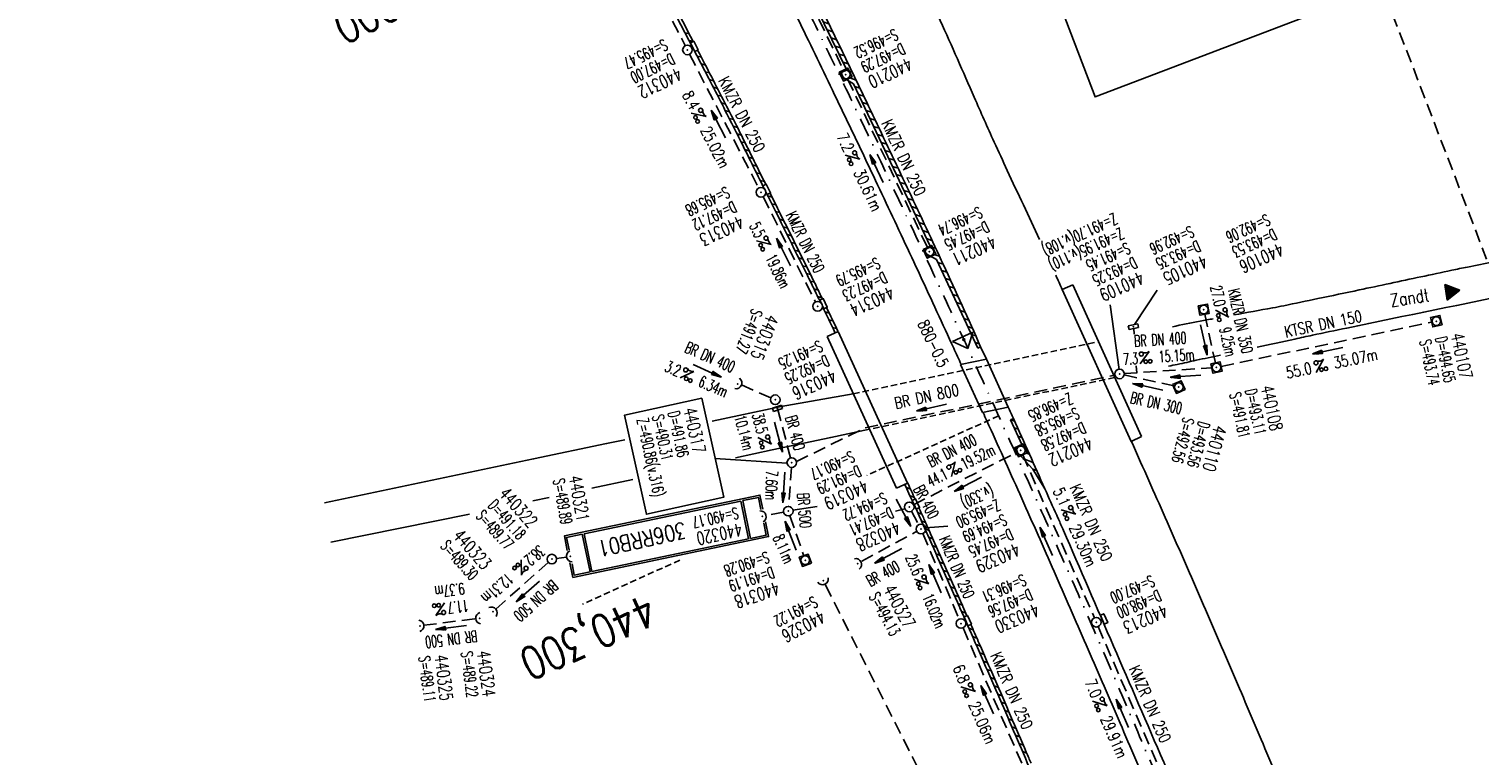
# Model space of a CAD drawing. Extents: x 459406 to 461721, y 413308 to 423218.
# Tile 211 of 256: x 460794 to 461020, y 421127 to 421240. Entities that reach past the tile are written whole.
import ezdxf
from ezdxf.enums import TextEntityAlignment as Align

# ---------------------------------------------------------------- set-up
doc = ezdxf.new("R2010")
doc.units = 0
doc.header["$LTSCALE"] = 2
doc.header["$MEASUREMENT"] = 0
for name, pattern in [('AUSGEZOGEN', [0]), ('GESTRICH-X2', [1.5, 1, -0.5]), ('GESTRICHELT', [0.75, 0.5, -0.25]), ('STRICHPT-X3', [3, 1.5, -0.75, 0, -0.75])]:
    doc.linetypes.add(name, pattern=pattern)
doc.layers.get('0').update_dxf_attribs({"linetype": 'AUSGEZOGEN'})
for name, color, linetype in [('ACHSE', 1, 'STRICHPT-X3'), ('BAUWO', 1, 'CONTINUOUS'), ('BAUWU', 1, 'GESTRICHELT'), ('BW-SCHRIFT', 1, 'AUSGEZOGEN'), ('FBR', 8, 'CONTINUOUS'), ('HEKTOM', 1, 'GESTRICHELT'), ('KANAL', 7, 'GESTRICH-X2'), ('MAUER', 7, 'AUSGEZOGEN'), ('NBS', 7, 'AUSGEZOGEN'), ('Netzknoten_PKT', 7, 'CONTINUOUS'), ('Netzknoten_PKT-NR', 7, 'CONTINUOUS'), ('Netzknoten_SIGNATUR', 7, 'CONTINUOUS'), ('PFEIL', 7, 'CONTINUOUS'), ('RINNE', 200, 'CONTINUOUS'), ('RRB', 4, 'AUSGEZOGEN'), ('SCHACHTNR', 6, 'CONTINUOUS'), ('SCHLITZRINNE', 200, 'AUSGEZOGEN'), ('SCHRIFT', 7, 'AUSGEZOGEN'), ('SCHSYMBOL', 7, 'AUSGEZOGEN'), ('STRASSE', 8, 'AUSGEZOGEN'), ('TEXTO', 4, 'CONTINUOUS'), ('TEXTU', 4, 'CONTINUOUS')]:
    doc.layers.add(name, color=color, linetype=linetype)
doc.styles.add('ROMANS', font='romans.shx', dxfattribs={"width": 0.8})

# ---------------------------------------------------------------- blocks, each defined once
blk = doc.blocks.new('PROM')
blk.add_line((1.57, 1.82), (0.02, 0.02))
for centre, radius in [((0.32, 1.51), 0.317), ((0.94, 0.29), 0.283), ((1.64, 0.29), 0.283)]:
    blk.add_circle(centre, radius)
blk.add_arc((0.99, 2.68), 1.03, 239.1414, 303.3549)
blk = doc.blocks.new('PFEIL2')
at = {"color": 0}
for p, q in [((0.88, 0), (-2.4, -0.01)), ((0.88, -0.27), (0.88, 0.28)), ((0.88, 0.28), (2.43, 0.01)), ((0.91, 0.27), (0.88, 0.26)), ((0.97, 0.26), (0.88, 0.25)), ((1.02, 0.25), (0.88, 0.23)), ((1.07, 0.24), (0.88, 0.21)), ((1.13, 0.23), (0.88, 0.19)), ((1.18, 0.22), (0.88, 0.17)), ((1.24, 0.21), (0.88, 0.15)), ((1.29, 0.21), (0.88, 0.14)), ((1.34, 0.2), (0.88, 0.12)), ((1.4, 0.19), (0.88, 0.1)), ((1.45, 0.18), (0.88, 0.08)), ((1.51, 0.17), (0.88, 0.06)), ((1.56, 0.16), (0.88, 0.04)), ((1.61, 0.15), (0.88, 0.02)), ((1.67, 0.14), (0.88, 0.01)), ((1.72, 0.13), (0.88, -0.01)), ((1.78, 0.12), (0.88, -0.03)), ((1.83, 0.11), (0.88, -0.05)), ((1.88, 0.1), (0.88, -0.07)), ((1.94, 0.09), (0.88, -0.09)), ((2.05, 0.08), (0.88, -0.12)), ((1.99, 0.08), (0.88, -0.11)), ((2.1, 0.07), (0.88, -0.14)), ((2.15, 0.06), (0.88, -0.16)), ((2.21, 0.05), (0.88, -0.18)), ((2.26, 0.04), (0.88, -0.2)), ((2.32, 0.03), (0.88, -0.22)), ((2.37, 0.02), (0.88, -0.23)), ((2.42, 0.01), (0.88, -0.25)), ((2.43, 0.01), (0.88, -0.27))]:
    blk.add_line(p, q, dxfattribs=at)
blk = doc.blocks.new('GST')
at = {"color": 0}
blk.add_circle((0, 0), 0.75, dxfattribs=at)
blk.add_point((0, 0), dxfattribs=at)
blk = doc.blocks.new('10')
blk.add_blockref('GST', (0, 0))
blk = doc.blocks.new('30')
at = {"color": 0}
for p, q in [((-0.75, -0.29), (-0.75, 0.29)), ((-0.75, 0.29), (0.75, 0.29)), ((0.75, 0.29), (0.75, -0.29)), ((0.75, -0.29), (-0.75, -0.29))]:
    blk.add_line(p, q, dxfattribs=at)
blk.add_point((0, 0), dxfattribs=at)
blk = doc.blocks.new('20')
blk.add_lwpolyline([(-0.75, -0.75), (0.75, -0.75), (0.75, 0.75), (-0.75, 0.75)], close=True)
blk.add_circle((0, 0), 0.676)
blk.add_point((0, 0))
blk = doc.blocks.new('42')
at = {"color": 0}
blk.add_arc((-0.02, -0.31), 0.91, 12.5363, 167.4637, dxfattribs=at)
blk.add_point((0, 0), dxfattribs=at)
blk = doc.blocks.new('40')
at = {"color": 0}
blk.add_arc((0.02, 0.31), 0.91, 192.5363, 347.4637, dxfattribs=at)
blk.add_point((0, 0), dxfattribs=at)
blk = doc.blocks.new('A$C5B55172B')
for p in [(460907.29, 421261.12), (460920.97, 421232.92), (460934.05, 421205.25), (460948.29, 421174.26)]:
    blk.add_point(p)
at = {"layer": 'RINNE'}
for p, q in [((460903.13, 421270.16), (460904.03, 421269.86)), ((460903.77, 421268.89), (460904.66, 421268.6)), ((460904.41, 421267.63), (460905.29, 421267.33)), ((460905.05, 421266.36), (460905.93, 421266.07)), ((460905.69, 421265.09), (460906.56, 421264.8)), ((460906.32, 421263.83), (460907.19, 421263.54)), ((460906.96, 421262.56), (460907.82, 421262.28)), ((460908.13, 421261.12), (460908.44, 421261.01)), ((460908.23, 421260.03), (460909.07, 421259.75)), ((460908.85, 421258.77), (460909.69, 421258.49)), ((460909.47, 421257.51), (460910.32, 421257.23)), ((460910.08, 421256.25), (460910.94, 421255.97)), ((460910.7, 421254.99), (460911.56, 421254.71)), ((460911.32, 421253.73), (460912.19, 421253.45)), ((460911.93, 421252.48), (460912.81, 421252.18)), ((460912.55, 421251.22), (460913.42, 421250.92)), ((460913.16, 421249.96), (460914.04, 421249.67)), ((460913.78, 421248.7), (460914.66, 421248.41)), ((460914.4, 421247.44), (460915.28, 421247.15)), ((460915.01, 421246.18), (460915.89, 421245.89)), ((460915.63, 421244.92), (460916.5, 421244.63)), ((460916.25, 421243.66), (460917.12, 421243.37)), ((460916.86, 421242.4), (460917.73, 421242.12)), ((460917.48, 421241.14), (460918.34, 421240.86)), ((460918.09, 421239.89), (460918.95, 421239.6)), ((460918.71, 421238.63), (460919.56, 421238.34)), ((460919.33, 421237.37), (460920.17, 421237.09)), ((460919.94, 421236.11), (460920.77, 421235.83)), ((460920.56, 421234.85), (460921.38, 421234.58)), ((460921.53, 421233.47), (460921.98, 421233.32)), ((460921.61, 421232.39), (460922.59, 421232.07)), ((460922.39, 421231.08), (460923.19, 421230.81)), ((460922.98, 421229.83), (460923.79, 421229.56)), ((460923.57, 421228.58), (460924.39, 421228.31)), ((460924.15, 421227.33), (460924.99, 421227.05)), ((460924.74, 421226.08), (460925.59, 421225.8)), ((460925.33, 421224.83), (460926.19, 421224.55)), ((460925.92, 421223.58), (460926.78, 421223.29)), ((460926.51, 421222.33), (460927.38, 421222.04)), ((460927.1, 421221.08), (460927.97, 421220.79)), ((460927.69, 421219.83), (460928.57, 421219.54)), ((460928.28, 421218.58), (460929.16, 421218.29)), ((460928.87, 421217.33), (460929.75, 421217.04)), ((460929.46, 421216.08), (460930.34, 421215.79)), ((460930.05, 421214.83), (460930.93, 421214.54)), ((460930.64, 421213.58), (460931.52, 421213.29)), ((460931.23, 421212.33), (460932.1, 421212.04)), ((460931.82, 421211.08), (460932.69, 421210.79)), ((460932.41, 421209.83), (460933.28, 421209.54)), ((460933, 421208.58), (460933.86, 421208.29)), ((460933.59, 421207.33), (460934.44, 421207.04)), ((460934.55, 421205.95), (460935.03, 421205.8)), ((460934.86, 421204.8), (460935.61, 421204.55)), ((460935.37, 421203.57), (460936.19, 421203.3)), ((460935.95, 421202.33), (460936.77, 421202.05)), ((460936.53, 421201.08), (460937.35, 421200.81)), ((460937.11, 421199.83), (460937.93, 421199.56)), ((460937.69, 421198.59), (460938.5, 421198.32)), ((460938.27, 421197.34), (460939.06, 421197.07)), ((460938.85, 421196.09), (460939.63, 421195.83)), ((460939.43, 421194.84), (460940.18, 421194.59)), ((460940.02, 421193.6), (460940.73, 421193.36)), ((460940.6, 421192.35), (460941.28, 421192.12)), ((460941.18, 421191.1), (460941.82, 421190.89)), ((460946.76, 421179.05), (460947.32, 421178.84)), ((460947.26, 421177.79), (460947.9, 421177.55)), ((460947.84, 421176.5), (460948.48, 421176.26)), ((460948.42, 421175.21), (460948.5, 421175.18)), ((460948.75, 421175.08), (460949.05, 421174.97)), ((460949.2, 421173.84), (460949.63, 421173.67)), ((460948.64, 421172.98), (460950.21, 421172.38)), ((460950.15, 421171.34), (460950.79, 421171.09)), ((460951.02, 421169.93), (460951.37, 421169.8))]:
    blk.add_line(p, q, dxfattribs=at)
at = {"layer": 'SCHSYMBOL'}
for points in [[(460906.28, 421261.46), (460906.95, 421260.11), (460908.3, 421260.78), (460907.62, 421262.13)], [(460919.96, 421233.27), (460920.62, 421231.91), (460921.97, 421232.56), (460921.32, 421233.92)], [(460933.05, 421205.62), (460933.69, 421204.25), (460935.05, 421204.88), (460934.41, 421206.25)], [(460947.3, 421174.64), (460947.92, 421173.27), (460949.29, 421173.88), (460948.67, 421175.26)]]:
    blk.add_lwpolyline(points, close=True, dxfattribs=at)
for centre in [(460907.29, 421261.12), (460920.97, 421232.92), (460934.05, 421205.25), (460948.29, 421174.26)]:
    blk.add_circle(centre, 0.676, dxfattribs=at)
blk = doc.blocks.new('RPFEIL')
at = {"color": 0}
for p, q in [((0, 0), (-1.25, -2.17)), ((-1.25, -2.17), (1.25, -2.17)), ((-1.15, -2.17), (-1.15, -1.99)), ((-1.05, -2.17), (-1.05, -1.82)), ((-0.95, -2.17), (-0.95, -1.65)), ((-0.85, -2.17), (-0.85, -1.47)), ((-0.75, -2.17), (-0.75, -1.3)), ((-0.65, -2.17), (-0.65, -1.13)), ((-0.55, -2.17), (-0.55, -0.95)), ((-0.45, -2.17), (-0.45, -0.78)), ((-0.35, -2.17), (-0.35, -0.61)), ((-0.25, -2.17), (-0.25, -0.43)), ((-0.15, -2.17), (-0.15, -0.26)), ((-0.05, -2.17), (-0.05, -0.09)), ((1.25, -2.17), (0, 0)), ((0.05, -2.17), (0.05, -0.09)), ((0.15, -2.17), (0.15, -0.26)), ((0.25, -2.17), (0.25, -0.43)), ((0.35, -2.17), (0.35, -0.61)), ((0.45, -2.17), (0.45, -0.78)), ((0.55, -2.17), (0.55, -0.95)), ((0.65, -2.17), (0.65, -1.13)), ((0.75, -2.17), (0.75, -1.3)), ((0.85, -2.17), (0.85, -1.47)), ((0.95, -2.17), (0.95, -1.65)), ((1.05, -2.17), (1.05, -1.82)), ((1.15, -2.17), (1.15, -1.99))]:
    blk.add_line(p, q, dxfattribs=at)
blk = doc.blocks.new('PKT')
at = {"color": 0}
blk.add_circle((0, 0), 0.15, dxfattribs=at)
blk.add_point((0, 0), dxfattribs=at)
blk = doc.blocks.new('Station_Netzknoten')
at = {"layer": 'Netzknoten_SIGNATUR'}
for p, q in [((-1.75, 0.5), (1.75, 0.5)), ((0, -1.5), (-1.75, 0.5)), ((0, -1.5), (1.75, 0.5))]:
    blk.add_line(p, q, dxfattribs=at)
blk.add_point((0, 0), dxfattribs=at)

msp = doc.modelspace()

# ---------------------------------------------------------------- linework, layer by layer
at = {"layer": 'ACHSE', "flags": 128}
msp.add_lwpolyline([(459426.66, 423071.8), (459434.7, 423063.96, 0.000009), (459443.64, 423055.23, -0.000014), (459452.58, 423046.49), (459470.47, 423029.03), (459488.36, 423011.57, 0.000028), (459497.3, 423002.83, -0.000019), (459506.25, 422994.1, -0.00001), (459515.19, 422985.37, 0.00001), (459524.14, 422976.64, 0.000005), (459533.08, 422967.9, -0.000014), (459542.03, 422959.17), (459559.91, 422941.71), (459577.8, 422924.24, 0.000014), (459586.74, 422915.51, -0.000007), (459595.69, 422906.78, -0.000007), (459604.63, 422898.05, 0.000014), (459613.58, 422889.31), (459631.47, 422871.85), (459649.35, 422854.38), (459667.24, 422836.92), (459685.13, 422819.45, 0.000014), (459694.07, 422810.72, -0.000007), (459703.02, 422801.99), (459720.91, 422784.53, 0.000016), (459724.89, 422780.63, -0.000005), (459728.88, 422776.74, -0.000854), (459731.57, 422774.11, -0.000319), (459738.76, 422767.03, -0.002071), (459745.75, 422760.08, -0.001348), (459756.42, 422749.33, -0.001735), (459764.66, 422740.93, -0.001541), (459773.86, 422731.42, -0.001535), (459782.49, 422722.39, -0.001533), (459791.08, 422713.29, -0.001538), (459799.62, 422704.14, -0.001542), (459808.08, 422694.96, -0.001544), (459816.48, 422685.73, -0.001539), (459824.84, 422676.42, -0.001534), (459833.15, 422667.06, -0.001539), (459841.38, 422657.67, -0.001538), (459850.2, 422647.48, -0.001798), (459857.69, 422638.72, -0.001274), (459867.54, 422627.04, -0.002004), (459873.76, 422619.57, -0.000175), (459878.95, 422613.28, -0.000644), (459880.36, 422611.57, -0.000005), (459885, 422605.91, 0.000011), (459889.63, 422600.26), (459905.49, 422580.93, -0.000007), (459913.42, 422571.26, 0.000013), (459921.34, 422561.6), (459937.2, 422542.27), (459953.05, 422522.94, -0.000013), (459960.98, 422513.28, 0.000013), (459968.91, 422503.61), (459984.76, 422484.28), (460000.62, 422464.95), (460016.47, 422445.62, -0.000013), (460024.4, 422435.96, 0.000013), (460032.33, 422426.29), (460048.18, 422406.97), (460064.04, 422387.64), (460079.89, 422368.31, -0.000013), (460087.82, 422358.64, 0.000013), (460095.75, 422348.98), (460111.6, 422329.65), (460127.46, 422310.32, -0.000007), (460128.88, 422308.58, -0.000001), (460143.31, 422290.99, -0.000002), (460151.24, 422281.32, 0.000015), (460159.17, 422271.66), (460175.02, 422252.33), (460190.88, 422233, -0.000013), (460198.81, 422223.34, 0.000013), (460206.73, 422213.67), (460222.59, 422194.34), (460238.44, 422175.01), (460254.3, 422155.68, -0.000013), (460262.23, 422146.02, 0.000006), (460270.15, 422136.35, 0.000006), (460286.01, 422117.03, -0.000004), (460301.86, 422097.7, -0.000002), (460317.72, 422078.37, 0.000003), (460333.57, 422059.04, 0.000003), (460349.43, 422039.71, -0.000003), (460365.28, 422020.38, -0.000003), (460381.14, 422001.05, 0.000002), (460396.99, 421981.72, 0.000004), (460412.85, 421962.39, -0.000004), (460428.7, 421943.06, -0.00001), (460444.56, 421923.73, 0.000007), (460460.41, 421904.4, 0.000007), (460476.27, 421885.08, -0.000009), (460492.12, 421865.75, -0.000004), (460500.05, 421856.08, 0.000013), (460507.98, 421846.42), (460523.83, 421827.09), (460539.69, 421807.76, -0.000013), (460547.61, 421798.09, 0.000013), (460555.54, 421788.43), (460571.4, 421769.1), (460587.25, 421749.77, -0.000006), (460593.29, 421742.41, -0.000005), (460600.58, 421733.52, -0.000221), (460600.79, 421733.26, -0.00002), (460603.1, 421730.44, -0.001396), (460609.31, 421722.81, -0.000905), (460618.83, 421711.01, -0.001598), (460625.68, 421702.42, -0.001252), (460634.36, 421691.41, -0.001248), (460642.05, 421681.57, -0.001247), (460649.7, 421671.67, -0.001249), (460657.3, 421661.73, -0.001252), (460664.84, 421651.78, -0.001254), (460672.33, 421641.77, -0.001254), (460679.77, 421631.73, -0.001248), (460687.16, 421621.65, -0.001247), (460694.51, 421611.53, -0.001248), (460701.8, 421601.38, -0.001248), (460709.04, 421591.19, -0.001255), (460716.23, 421580.97, -0.001255), (460723.37, 421570.71, -0.001253), (460730.46, 421560.4, -0.001254), (460737.49, 421550.08, -0.001245), (460744.47, 421539.73, -0.001241), (460751.41, 421529.31, -0.001249), (460758.31, 421518.84, -0.001258), (460765.12, 421508.4, -0.001258), (460771.86, 421497.94, -0.001248), (460778.61, 421487.36, -0.001243), (460785.3, 421476.76, -0.00125), (460791.9, 421466.18, -0.001256), (460798.46, 421455.55, -0.001254), (460804.97, 421444.87, -0.00125), (460811.43, 421434.16, -0.001251), (460817.84, 421423.43, -0.001246), (460824.18, 421412.67, -0.001245), (460830.48, 421401.87, -0.001251), (460836.73, 421391.03, -0.001252), (460842.91, 421380.18, -0.001256), (460849.04, 421369.28, -0.001256), (460855.12, 421358.36, -0.001246), (460861.13, 421347.43, -0.001241), (460867.11, 421336.42, -0.001247), (460873.04, 421325.39, -0.001253), (460878.89, 421314.37, -0.001261), (460884.68, 421303.32, -0.001257), (460890.44, 421292.2, -0.001248), (460896.13, 421281.06, -0.00125), (460901.76, 421269.91, -0.001246), (460907.35, 421258.72, -0.001246), (460912.87, 421247.52, -0.001249), (460918.33, 421236.28, -0.001248), (460923.75, 421225.01, -0.001253), (460929.1, 421213.72, -0.001251), (460934.41, 421202.39, -0.001254), (460939.65, 421191.04, -0.001255), (460944.83, 421179.67, -0.001251), (460949.96, 421168.27, -0.001252), (460955.03, 421156.85, -0.001247), (460960.05, 421145.4, -0.001247), (460965, 421133.92, -0.001248), (460969.9, 421122.43, -0.001246), (460974.75, 421110.9, -0.001255), (460979.54, 421099.33, -0.00126), (460984.26, 421087.78, -0.001252), (460988.91, 421076.22, -0.001243), (460993.53, 421064.56, -0.001243), (460998.11, 421052.87, -0.001254), (461002.58, 421041.26, -0.001259), (461007, 421029.6, -0.001252), (461011.39, 421017.86, -0.001245), (461015.72, 421006.11, -0.001249), (461019.97, 420994.38, -0.00125), (461024.17, 420982.61, -0.001249), (461028.31, 420970.81, -0.00125), (461032.39, 420959.01, -0.001248), (461036.42, 420947.16, -0.001254), (461040.39, 420935.29, -0.001259), (461044.29, 420923.43, -0.001252), (461048.13, 420911.58, -0.001245), (461051.92, 420899.63, -0.001244), (461055.66, 420887.66, -0.001252), (461059.32, 420875.75, -0.001256), (461062.91, 420863.81, -0.001249), (461066.47, 420851.79, -0.001248), (461069.97, 420839.76, -0.001254), (461073.39, 420827.77, -0.001253), (461076.75, 420815.75, -0.001249), (461080.06, 420803.67, -0.001247), (461083.31, 420791.58, -0.001252), (461086.49, 420779.52, -0.001251), (461089.61, 420767.44, -0.001245), (461092.68, 420755.29, -0.001248), (461095.69, 420743.15, -0.001251), (461098.63, 420731.01, -0.001257), (461101.69, 420718.09, -0.001425), (461104.33, 420706.67, -0.001081), (461107.66, 420691.93, -0.001652), (461109.79, 420682.28, -0.000251), (461111.91, 420672.48, -0.000696), (461112.67, 420668.95, -0.000002), (461114.48, 420660.43, -0.000008), (461115.03, 420657.83), (461120.24, 420633.38), (461125.45, 420608.93), (461130.65, 420584.48), (461135.85, 420560.02, -0.000004), (461138.46, 420547.8, 0.000004), (461141.06, 420535.57), (461146.27, 420511.12), (461151.47, 420486.67), (461161.88, 420437.76)], format="xyb", dxfattribs=at)
at = {"layer": 'BAUWO'}
for p, q in [((460956.4, 421200.09), (460954.76, 421199.37)), ((460954.76, 421199.37), (460965.53, 421175.65)), ((460967.13, 421176.41), (460956.4, 421200.09)), ((460918.07, 421192.04), (460919.79, 421192.83)), ((460918.07, 421192.04), (460928.91, 421168.34)), ((460919.79, 421192.83), (460930.64, 421169.13)), ((460938.91, 421187.65), (460942.93, 421188.52)), ((460942.32, 421180.15), (460938.91, 421187.65)), ((460942.93, 421188.52), (460946.35, 421181.01)), ((460946.35, 421181.01), (460942.32, 421180.15)), ((460965.53, 421175.65), (460967.13, 421176.41)), ((460930.64, 421169.13), (460928.91, 421168.34))]:
    msp.add_line(p, q, dxfattribs=at)
at = {"layer": 'BAUWU'}
for p, q in [((460922.15, 421183.1), (460960.43, 421191.22)), ((460962.95, 421185.64), (460924.68, 421177.57))]:
    msp.add_line(p, q, dxfattribs=at)
at = {"layer": 'BW-SCHRIFT'}
msp.add_lwpolyline([(460982.36, 421277.79), (460995.6, 421243.03), (460959.9, 421229.43), (460946.66, 421264.2)], close=True, dxfattribs=at)
at = {"layer": 'FBR'}
msp.add_line((460942.02, 421190.44), (460942.93, 421188.52), dxfattribs=at)
for points in [[(460951.2, 421207.16, 0.000374), (460946.19, 421217.96, -0.0016), (460944.14, 421222.39, -0.004525), (460941.03, 421229.37, 0.00264), (460935.74, 421241.35, 0.003115), (460927.23, 421260.03, 0.005281), (460922.02, 421270.97, 0.00302), (460917.31, 421280.47, 0.001789), (460909.2, 421296.41, 0.000889), (460900.82, 421312.68, 0.00142), (460895.52, 421322.84, 0.002527), (460885.15, 421342.37, 0.00301), (460876.26, 421358.67, 0.00086), (460867.14, 421375.1, -0.000687), (460855.72, 421395.64, -0.000297), (460853.88, 421398.96, -0.000114), (460849.11, 421407.6, -0.010374), (460839.2, 421426.46, -0.01231)], [(460816.11, 421422.41, -0.001246), (460822.46, 421411.66, -0.001245), (460828.75, 421400.86, -0.001251), (460834.99, 421390.03, -0.001252), (460841.17, 421379.19, -0.001256), (460847.3, 421368.3, -0.001256), (460853.37, 421357.39, -0.001246), (460859.38, 421346.47, -0.001241), (460865.35, 421335.47, -0.001247), (460871.28, 421324.44, -0.001253), (460877.12, 421313.44, -0.001261), (460882.9, 421302.39, -0.001257), (460888.66, 421291.28, -0.001248), (460894.35, 421280.15, -0.00125), (460899.98, 421269.02, -0.001246), (460905.55, 421257.83, -0.001246), (460911.07, 421246.64, -0.001249), (460916.53, 421235.41, -0.001248), (460921.95, 421224.15, -0.001253), (460927.29, 421212.87, -0.001251), (460932.59, 421201.55, -0.001254), (460937.83, 421190.21, -0.000281), (460939, 421187.66, -0.001251)], [(460908.31, 421215.03, 0.000041), (460904.42, 421222.87, 0.001701), (460903.72, 421224.26, 0.002508), (460899.61, 421232.29, 0.000523), (460879.66, 421270.71, 0.001391), (460878.07, 421273.76, 0.000011), (460872.01, 421285.24, 0.007258)], [(460917.05, 421197.34, 0.000243), (460915.98, 421199.56, 0.00257), (460914.99, 421201.57, 0.000068), (460908.48, 421214.69, 0.001701)], [(460954.76, 421199.37, 0.000202), (460953.76, 421201.59, 0.001639)], [(460919.3, 421192.67, 0.000444), (460917.34, 421196.74, 0.00257)], [(460942.41, 421180.16, -0.000145), (460943.01, 421178.85, -0.001251), (460948.14, 421167.45, -0.001252), (460953.2, 421156.04, -0.001247), (460958.21, 421144.6, -0.001247), (460963.17, 421133.13, -0.001248), (460968.06, 421121.65, -0.001246)], [(460947.15, 421179.22, -0.000019), (460946.35, 421181.01)], [(460965.55, 421175.66, -0.000039), (460965.71, 421175.31, -0.001252), (460970.82, 421163.8, -0.001247), (460975.87, 421152.28, -0.001247), (460980.86, 421140.72, -0.001248), (460985.79, 421129.15, -0.001246), (460990.67, 421117.54, -0.001255)], [(460930.22, 421168.94, -0.000437), (460932.73, 421163.35, -0.001056), (460933.77, 421161.03, -0.000008), (460938.74, 421149.84, -0.000575), (460938.8, 421149.69, -0.000674), (460941.2, 421144.23, -0.000624), (460943.78, 421138.32, -0.000623), (460946.25, 421132.62, -0.000624), (460948.7, 421126.93, -0.000624), (460951.14, 421121.23, -0.000622), (460953.57, 421115.52, -0.000625), (460955.97, 421109.81, -0.000622), (460958.38, 421104.07, -0.000628), (460960.77, 421098.32, -0.000629), (460963.14, 421092.58, -0.000629), (460965.49, 421086.84, -0.000631), (460967.82, 421081.11, -0.000625), (460970.14, 421075.38, -0.000625), (460972.44, 421069.64, -0.000623), (460974.74, 421063.86, -0.000604), (460976.97, 421058.22, -0.000622)], [(460972.59, 421120.94, 0.00018), (460970.82, 421125.1, 0.001493), (460970.6, 421125.6, 0.000153), (460954.95, 421161.77, 0.003117), (460954.17, 421163.54, 0.000029), (460953.91, 421164.12, -0.000004), (460952.05, 421168.27, -0.000108)]]:
    msp.add_lwpolyline(points, format="xyb", dxfattribs=at)
at = {"layer": 'HEKTOM'}
for p, q in [((460944.84, 421179.66), (460924.26, 421170.34)), ((460895.1, 421157.13), (460879.88, 421150.24))]:
    msp.add_line(p, q, dxfattribs=at)
at = {"layer": 'KANAL'}
for p, q in [((460882.91, 421262.59), (460895.94, 421237.44)), ((460907.62, 421260.44), (460920.66, 421233.59)), ((460896.62, 421236.09), (460907.41, 421215.19)), ((460921.28, 421232.25), (460933.72, 421205.94)), ((460908.09, 421213.88), (460916.25, 421197.41)), ((460977, 421195.5), (460978.66, 421187.94)), ((460979.56, 421187.34), (461012.41, 421194.28)), ((460965.93, 421193.26), (460965.99, 421192.38)), ((460964.47, 421186.25), (460978.09, 421187.16)), ((460966.32, 421187.44), (460966.39, 421186.38)), ((460924.02, 421177.77), (460963, 421186)), ((460964.44, 421186.03), (460972.22, 421184.31)), ((460904.73, 421184.47), (460909.29, 421182.46)), ((460912.37, 421173.07), (460910.17, 421181.43)), ((460913.28, 421172.53), (460924.02, 421177.77)), ((460931.56, 421165.78), (460947.62, 421173.91)), ((460948.59, 421173.56), (460959.78, 421148.12)), ((460912.5, 421171.6), (460912.07, 421165.52)), ((460911.28, 421164.62), (460908.55, 421164.08)), ((460931.25, 421164.78), (460932.38, 421162.63)), ((460912.26, 421164.06), (460914.45, 421157.74)), ((460923.47, 421156.94), (460932.06, 421161.62)), ((460933, 421161.28), (460938.69, 421147.91)), ((460875.86, 421157.38), (460877.42, 421157.59)), ((460866.39, 421149.48), (460874.56, 421156.78)), ((460917.81, 421153.25), (460964.16, 421061.53)), ((460855.14, 421146.95), (460863.25, 421147.97)), ((460939.28, 421146.53), (460948.66, 421124.94)), ((460960.38, 421146.75), (460971.59, 421120.66))]:
    msp.add_line(p, q, dxfattribs=at)
at = {"layer": 'MAUER'}
for p, q in [((460904.63, 421166.35), (460905.83, 421160.46)), ((460906.13, 421160.52), (460904.93, 421166.41)), ((460879.87, 421161.17), (460881.08, 421155.3)), ((460881.37, 421155.36), (460880.16, 421161.23))]:
    msp.add_line(p, q, dxfattribs=at)
at = {"layer": 'MAUER', "flags": 128}
for points in [[(460908.04, 421165.09), (460907.59, 421167.27), (460877.08, 421160.9), (460877.53, 421158.64)], [(460907.75, 421165.03), (460907.36, 421166.92), (460904.93, 421166.41)], [(460904.63, 421166.35), (460880.16, 421161.23)], [(460878.39, 421154.43), (460908.93, 421160.79), (460908.45, 421163.1)], [(460906.13, 421160.52), (460908.57, 421161.03), (460908.19, 421162.91)], [(460879.87, 421161.17), (460877.43, 421160.66), (460877.82, 421158.74)], [(460881.37, 421155.36), (460905.83, 421160.46)], [(460877.93, 421156.7), (460878.39, 421154.43)], [(460878.27, 421156.55), (460878.62, 421154.79), (460881.08, 421155.3)]]:
    msp.add_lwpolyline(points, dxfattribs=at)
at = {"layer": 'NBS', "linetype": 'GESTRICH-X2'}
msp.add_line((461003.1, 421250.71), (461020.98, 421204.13), dxfattribs=at)
at = {"layer": 'RINNE'}
for p, q in [((460895.9, 421239.46), (460896.56, 421239.27)), ((460896.53, 421238.24), (460897.14, 421238.07)), ((460897.79, 421235.8), (460898.45, 421235.62)), ((460898.43, 421234.59), (460899.09, 421234.4)), ((460899.06, 421233.37), (460899.72, 421233.18)), ((460899.69, 421232.15), (460900.35, 421231.96)), ((460900.32, 421230.93), (460900.97, 421230.75)), ((460900.94, 421229.72), (460901.6, 421229.53)), ((460901.57, 421228.5), (460902.22, 421228.31)), ((460902.19, 421227.29), (460902.84, 421227.1)), ((460902.8, 421226.07), (460903.46, 421225.89)), ((460903.42, 421224.86), (460904.07, 421224.67)), ((460904.03, 421223.65), (460904.68, 421223.46)), ((460904.63, 421222.44), (460905.28, 421222.25)), ((460905.24, 421221.23), (460905.88, 421221.04)), ((460905.84, 421220.02), (460906.49, 421219.83)), ((460906.44, 421218.81), (460907.09, 421218.62)), ((460907.04, 421217.6), (460907.69, 421217.42)), ((460907.64, 421216.39), (460908.29, 421216.21)), ((460908.84, 421213.97), (460909.49, 421213.79)), ((460909.44, 421212.76), (460910.09, 421212.58)), ((460910.04, 421211.55), (460910.69, 421211.37)), ((460910.64, 421210.34), (460911.29, 421210.16)), ((460911.24, 421209.14), (460911.89, 421208.95)), ((460911.84, 421207.93), (460912.49, 421207.74)), ((460912.44, 421206.72), (460913.09, 421206.53)), ((460913.04, 421205.51), (460913.69, 421205.32)), ((460913.64, 421204.3), (460914.29, 421204.12)), ((460914.24, 421203.09), (460914.89, 421202.91)), ((460914.84, 421201.88), (460915.49, 421201.7)), ((460915.44, 421200.67), (460916.08, 421200.49)), ((460916.02, 421199.47), (460916.67, 421199.29)), ((460916.61, 421198.26), (460917.25, 421198.08)), ((460917.77, 421195.86), (460918.41, 421195.68)), ((460918.34, 421194.65), (460918.99, 421194.47)), ((460918.92, 421193.45), (460919.56, 421193.27)), ((460930.44, 421168.45), (460931.1, 421168.2)), ((460931.02, 421167.16), (460931.69, 421166.9)), ((460932.19, 421164.57), (460932.85, 421164.31)), ((460932.77, 421163.27), (460933.43, 421163.02)), ((460933.47, 421161.94), (460934.01, 421161.73)), ((460933.92, 421160.69), (460934.58, 421160.44)), ((460934.49, 421159.4), (460935.15, 421159.15)), ((460935.07, 421158.11), (460935.73, 421157.86)), ((460935.64, 421156.82), (460936.3, 421156.57)), ((460936.21, 421155.53), (460936.87, 421155.28)), ((460936.79, 421154.24), (460937.44, 421153.99)), ((460937.36, 421152.95), (460938.02, 421152.69)), ((460937.93, 421151.66), (460938.59, 421151.4)), ((460938.5, 421150.37), (460939.16, 421150.11)), ((460939.07, 421149.08), (460939.73, 421148.83)), ((460940.21, 421146.5), (460940.86, 421146.25)), ((460940.77, 421145.21), (460941.43, 421144.96)), ((460941.34, 421143.93), (460941.99, 421143.68)), ((460941.9, 421142.64), (460942.56, 421142.39)), ((460942.46, 421141.35), (460943.12, 421141.1)), ((460943.02, 421140.07), (460943.68, 421139.82)), ((460943.58, 421138.78), (460944.24, 421138.53)), ((460944.14, 421137.5), (460944.8, 421137.25)), ((460944.7, 421136.21), (460945.35, 421135.96)), ((460945.26, 421134.93), (460945.91, 421134.68)), ((460945.81, 421133.64), (460946.46, 421133.39)), ((460946.37, 421132.36), (460947.02, 421132.11)), ((460946.92, 421131.08), (460947.57, 421130.83)), ((460947.47, 421129.8), (460948.12, 421129.55)), ((460948.02, 421128.51), (460948.68, 421128.26)), ((460948.57, 421127.23), (460949.23, 421126.98))]:
    msp.add_line(p, q, dxfattribs=at)
for points in [[(460908.31, 421215.03, 0.000041), (460904.42, 421222.87, 0.001701), (460903.72, 421224.26, 0.002508), (460899.61, 421232.29, 0.000523), (460879.66, 421270.71, 0.001391), (460878.07, 421273.76, 0.000011), (460872.01, 421285.24, 0.007258)], [(460897.18, 421238.08, 0.000342), (460884.12, 421263.23, 0.001391)], [(460908.51, 421215.75, 0.000038), (460904.87, 421223.09, 0.001701), (460904.17, 421224.48, 0.002508), (460900.06, 421232.52, 0.000058), (460897.87, 421236.75, 0.001391)], [(460917.05, 421197.34, 0.000243), (460915.98, 421199.56, 0.00257), (460914.99, 421201.57, 0.000068), (460908.48, 421214.69, 0.001701)], [(460917.34, 421197.89, 0.000206), (460916.43, 421199.78, 0.00257), (460915.44, 421201.79, 0.000066), (460909.18, 421214.41, 0.001701)], [(460919.3, 421192.67, 0.000444), (460917.34, 421196.74, 0.00257)], [(460919.75, 421192.89, 0.000399), (460917.99, 421196.54, 0.00257)], [(460930.22, 421168.94, -0.000437), (460932.73, 421163.35, -0.001056), (460933.77, 421161.03, -0.000008), (460938.74, 421149.84, -0.000575), (460938.8, 421149.69, -0.000674), (460941.2, 421144.23, -0.000624), (460943.78, 421138.32, -0.000623), (460946.25, 421132.62, -0.000624), (460948.7, 421126.93, -0.000624), (460951.14, 421121.23, -0.000622), (460953.57, 421115.52, -0.000625), (460955.97, 421109.81, -0.000622), (460958.38, 421104.07, -0.000628), (460960.77, 421098.32, -0.000629), (460963.14, 421092.58, -0.000629), (460965.49, 421086.84, -0.000631), (460967.82, 421081.11, -0.000625), (460970.14, 421075.38, -0.000625), (460972.44, 421069.64, -0.000623), (460974.74, 421063.86, -0.000604), (460976.97, 421058.22, -0.000622)], [(460930.67, 421169.15, -0.000195), (460931.8, 421166.66, -0.001056)], [(460932.41, 421165.28, -0.000135), (460933.19, 421163.56, -0.001056), (460934.23, 421161.23, -0.000008), (460939.2, 421150.04, -0.000575), (460939.26, 421149.89, -0.000178), (460939.9, 421148.45, -0.000624)], [(460940.5, 421147.08, -0.000327), (460941.66, 421144.43, -0.000624), (460944.24, 421138.52, -0.000623), (460946.71, 421132.82, -0.000624), (460949.16, 421127.13, -0.000185), (460949.89, 421125.43, -0.000622)]]:
    msp.add_lwpolyline(points, format="xyb", dxfattribs=at)
at = {"layer": 'SCHACHTNR'}
for p, q in [((460966.02, 421193.91), (460969.57, 421199.26)), ((460963.63, 421186.89), (460962.26, 421196.98)), ((460911.81, 421172.27), (460900.61, 421173)), ((460916.51, 421165.5), (460912.75, 421164.9)), ((460930.2, 421165.14), (460928.76, 421164.78)), ((460936.92, 421162.45), (460933.45, 421162.15))]:
    msp.add_line(p, q, dxfattribs=at)
msp.add_lwpolyline([(460898.54, 421182.42), (460901.94, 421166.93), (460889.87, 421164.28), (460886.47, 421179.77)], close=True, dxfattribs=at)
at = {"layer": 'SCHLITZRINNE'}
for p, q in [((460941.58, 421190.23), (460942.02, 421190.44)), ((460946.71, 421179.03), (460947.15, 421179.22))]:
    msp.add_line(p, q, dxfattribs=at)
for points in [[(460831.36, 421404.34, -0.000169), (460832.21, 421402.87, -0.001251), (460838.46, 421392.02, -0.001252), (460844.65, 421381.16, -0.001256), (460850.79, 421370.26, -0.001256), (460856.87, 421359.33, -0.001246), (460862.89, 421348.39, -0.001241), (460868.87, 421337.38, -0.001247), (460874.8, 421326.33, -0.001253), (460880.65, 421315.3, -0.001261), (460886.45, 421304.24, -0.001257), (460892.21, 421293.11, -0.001248), (460897.92, 421281.97, -0.00125), (460903.55, 421270.81, -0.001246), (460909.14, 421259.61, -0.001246), (460914.67, 421248.39, -0.001249), (460920.14, 421237.15, -0.001248), (460925.55, 421225.87, -0.001253), (460930.91, 421214.57, -0.001251), (460936.22, 421203.24, -0.006952), (460942.02, 421190.44, -0.000367)], [(460952.05, 421168.27, -0.000108), (460949.64, 421173.65, -0.00006), (460947.15, 421179.21)]]:
    msp.add_lwpolyline(points, format="xyb", dxfattribs=at)
at = {"layer": 'SCHLITZRINNE', "flags": 128}
for points in [[(460941.58, 421190.23), (460935.16, 421204.03), (460933.53, 421204.92), (460933.25, 421205.56), (460934.21, 421206.02), (460922.21, 421231.46), (460920.59, 421232.47), (460920.24, 421233.22), (460921.16, 421233.63), (460908.19, 421260.12), (460906.8, 421260.83), (460906.5, 421261.37), (460907.35, 421261.8), (460894.59, 421287.1), (460892.86, 421287.62), (460892.48, 421288.28), (460893.67, 421288.89), (460884.42, 421306.9), (460882.72, 421307.71), (460882.39, 421308.4), (460883.4, 421308.9), (460874.19, 421326.24), (460872.4, 421327.1), (460872.09, 421327.73), (460873.11, 421328.26), (460864.22, 421344.72), (460862.46, 421345.47), (460862.1, 421346.13), (460863.15, 421346.68), (460852.04, 421366.84), (460850.36, 421367.61), (460850.01, 421368.25), (460850.96, 421368.8), (460839.89, 421388.3), (460838.18, 421389.03), (460837.8, 421389.68), (460838.73, 421390.31), (460832.23, 421401.56), (460831.36, 421404.34)], [(460948.49, 421175.05), (460946.71, 421179.03)], [(460948.49, 421175.05), (460947.53, 421174.67), (460947.79, 421173.91), (460950.15, 421171.34), (460952.05, 421168.27)]]:
    msp.add_lwpolyline(points, dxfattribs=at)
at = {"layer": 'SCHSYMBOL'}
for points in [[(460897.42, 421236.52), (460896.73, 421237.85), (460897.25, 421238.12), (460897.94, 421236.79)], [(460931.96, 421165.08), (460931.34, 421166.45), (460931.87, 421166.69), (460932.49, 421165.32)], [(460961.32, 421147.14), (460960.72, 421148.52), (460961.25, 421148.76), (460961.86, 421147.38)], [(460940.04, 421146.88), (460939.44, 421148.25), (460939.97, 421148.49), (460940.58, 421147.11)]]:
    msp.add_lwpolyline(points, close=True, dxfattribs=at)
for points in [[(460908.31, 421215.03), (460908.06, 421215.54), (460908.58, 421215.8), (460909.25, 421214.45), (460908.73, 421214.19)], [(460908.73, 421214.19), (460908.48, 421214.69)], [(460917.14, 421197.26), (460916.93, 421197.7), (460917.46, 421197.95), (460918.1, 421196.59), (460917.57, 421196.34)], [(460917.57, 421196.34), (460917.34, 421196.84)]]:
    msp.add_lwpolyline(points, dxfattribs=at)
at = {"layer": 'STRASSE'}
for points in [[(460981.55, 421195.4, -0.000529), (460987.59, 421196.5, 0.00642), (460989.33, 421196.84, 0.000499), (460994.65, 421197.95, 0.000411), (461001.1, 421199.3, 0.000322), (461005.91, 421200.32, -0.00016), (461015.55, 421202.37, -0.002522), (461017.99, 421202.87, -0.000252), (461042.42, 421207.78, -0.015722), (461047.35, 421208.61, -0.006244), (461059.85, 421210.14)], [(461062.31, 421205.03, 0.006539), (461052.4, 421203.91, 0.016832), (461048.58, 421203.3, 0.000275), (461029.17, 421199.51, 0.00211), (461026.65, 421199.01, 0.000417), (460999.15, 421193.36, 0.002145), (460993.81, 421192.23, 0.000129), (460991.06, 421191.64, -0.000009), (460985.19, 421190.37, -0.00023)], [(460971.96, 421193.53, -0.017187), (460976.28, 421194.43, -0.000181), (460978.34, 421194.81, 0.00642)], [(460979.44, 421189.13, -0.000006), (460975.67, 421188.32, -0.00023), (460972.72, 421187.68, -0.000015), (460971.35, 421187.39)]]:
    msp.add_lwpolyline(points, format="xyb", dxfattribs=at)
for points in [[(460922.15, 421183.1), (460910.92, 421181.09), (460900.15, 421178.8)], [(460886.5, 421175.92), (460883.66, 421175.32), (460872.26, 421172.92), (460839.66, 421166.07)], [(460903.77, 421173.11), (460909.48, 421174.32), (460918.63, 421176.29), (460924.68, 421177.57)], [(460881.38, 421168.34), (460887.76, 421169.7)], [(460872.13, 421166.37), (460874.7, 421166.92)], [(460840.61, 421159.93), (460862.28, 421164.28)]]:
    msp.add_lwpolyline(points, dxfattribs=at)

# ---------------------------------------------------------------- block references
msp.add_blockref('A$C5B55172B', (0, 0))
for p, rotation in [((460896.28, 421236.77), 116.0315000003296), ((460907.75, 421214.54), 115.4537000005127)]:
    msp.add_blockref('GST', p, dxfattribs=dict(rotation=rotation))
at = {"layer": 'Netzknoten_PKT'}
msp.add_blockref('PKT', (460939.42, 421191.54), dxfattribs=at)
at = {"layer": 'Netzknoten_SIGNATUR', "rotation": 24.71607279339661}
msp.add_blockref('Station_Netzknoten', (460939.42, 421191.54), dxfattribs=at)
at = {"layer": 'PFEIL'}
for p, rotation in [((460901.12, 421225.19), 117.2903), ((460925.79, 421218.26), 115.3125), ((460911.28, 421205.2), 116.4309), ((460976.86, 421191.5), 282.3977), ((460996.19, 421189.83), 191.8967), ((460899.35, 421186.68), 336.0026061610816), ((460968.12, 421184.19), 167.5007), ((460974.02, 421185.84), 183.8), ((460934.38, 421180.94), 192.1878919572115), ((460910.48, 421176.33), 284.7568999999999), ((460911.32, 421168.47), 265.5132572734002), ((460940.04, 421168.96), 206.8867), ((460929.98, 421164.51), 297.8942), ((460912.38, 421160.91), 110.5265248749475), ((460952.27, 421160.05), 113.6902999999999), ((460927.61, 421157.8), 208.679), ((460934.92, 421154.21), 112.9877), ((460871.38, 421152.25), 221.5411912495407), ((460859.4, 421146.62), 187.0082559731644), ((460943.05, 421135.34), 113.5039), ((460964.15, 421133.21), 113.2698)]:
    msp.add_blockref('PFEIL2', p, dxfattribs=dict(at, rotation=rotation))
at = {"layer": 'SCHRIFT', "rotation": 278.4912023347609}
msp.add_blockref('RPFEIL', (461016.81, 421199.26), dxfattribs=at)
at = {"layer": 'SCHSYMBOL'}
for name, p, rotation in [('20', (460920.97, 421232.92), 295.7039), ('20', (460934.05, 421205.25), 295.0025), ('GST', (460916.59, 421196.75), 114.9948999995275), ('20', (460976.84, 421196.23), 280.2751101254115), ('30', (460965.87, 421193.55), 12.09528260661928), ('20', (461013.14, 421194.42), 282.8548025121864), ('10', (460963.71, 421186.19), 294.3244), ('20', (460978.83, 421187.2), 282.8227573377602), ('40', (460904.14, 421184.64), 66.2807113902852), ('20', (460972.95, 421184.14), 294.1956999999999), ('30', (460910.33, 421180.82), 17.72573457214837), ('20', (460948.29, 421174.26), 294.2207999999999), ('10', (460912.56, 421172.35), 294.5209), ('40', (460907.96, 421163.97), 106.6041218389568), ('10', (460912.01, 421164.77), 294.5208999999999), ('GST', (460930.89, 421165.43), 114.1997999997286), ('10', (460932.72, 421161.98), 294.1096), ('40', (460878.01, 421157.7), 281.6685514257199), ('20', (460914.67, 421157.1), 109.0986285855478), ('42', (460922.83, 421156.56), 294.0888), ('42', (460917.46, 421153.91), 204.0833999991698), ('40', (460863.84, 421148.06), 273.3653378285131), ('40', (460865.94, 421149.08), 129.9759020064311), ('40', (460854.55, 421146.86), 94.40099181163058), ('GST', (460938.97, 421147.23), 113.7396999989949), ('GST', (460960.07, 421147.43), 113.5491999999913)]:
    msp.add_blockref(name, p, dxfattribs=dict(at, rotation=rotation))
for p in [(460909.98, 421182.16), (460875.12, 421157.28)]:
    msp.add_blockref('10', p, dxfattribs=at)
at = {"layer": 'TEXTU'}
for p, rotation in [((460896.85, 421226.93), 297.2903), ((460920.86, 421220.35), 295.3125), ((460907.03, 421207), 296.4309), ((460978.63, 421196.18), 282.3977), ((460966.88, 421187.76), 3.799999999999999), ((460895.11, 421185.56), 336.0026061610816), ((460994.36, 421186.38), 11.8967), ((460907.26, 421176.27), 284.7568999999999), ((460937.47, 421170.15), 26.88670000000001), ((460954.57, 421165), 293.6903), ((460870.33, 421157.2), 221.5411912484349), ((460931.68, 421154.18), 292.9877), ((460858.36, 421150.49), 187.0082559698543), ((460938.91, 421137.35), 293.5039), ((460959.48, 421135.12), 293.2698)]:
    msp.add_blockref('PROM', p, dxfattribs=dict(at, rotation=rotation))

# ---------------------------------------------------------------- texts
at = {"layer": 'HEKTOM', "style": 'ROMANS', "width": 0.8}
for s, rotation, p in [('440,200', 206.6592, (460860.44, 421251.97)), ('440,300', 204.3664, (460889.95, 421151.98))]:
    msp.add_text(s, height=5, rotation=rotation, dxfattribs=at).set_placement(p)
at = {"layer": 'Netzknoten_PKT-NR', "style": 'ROMANS', "width": 0.75}
msp.add_text('880-0.5', height=1.8, rotation=295.4429, dxfattribs=at).set_placement((460935.52, 421186.98), align=Align.RIGHT)
at = {"layer": 'RRB', "style": 'ROMANS', "width": 0.8}
msp.add_text('306RRB01', height=2.5, rotation=192.4, dxfattribs=at).set_placement((460895.75, 421163.08))
at = {"layer": 'SCHACHTNR', "style": 'ROMANS'}
for s, height, rotation, width, p in [('S=496.52', 1.8, 205.7039, 0.6, (460928.59, 421240.12)), ('S=495.47', 1.8, 206.0315, 0.6, (460892.62, 421238.53)), ('D=497.29', 1.8, 205.7039, 0.6, (460929.69, 421237.88)), ('D=497.00', 1.8, 206.0315, 0.6, (460893.72, 421236.31)), ('440210', 2, 205.7039, 0.7, (460930.75, 421235.62)), ('440312', 2, 206.0315, 0.7, (460894.81, 421234.06)), ('S=495.68', 1.8, 205.4537, 0.6, (460902.31, 421215.5)), ('D=497.12', 1.8, 205.4537, 0.6, (460903.38, 421213.22)), ('S=496.74', 1.8, 205.0025, 0.6, (460941.75, 421212.37)), ('440313', 2, 205.4537, 0.7, (460904.47, 421210.97)), ('D=497.45', 1.8, 205.0025, 0.6, (460942.81, 421210.12)), ('Z=491.70(v.108)', 1.8, 204.3244, 0.6, (460962.82, 421211.35)), ('S=492.06', 1.8, 204.4088, 0.6, (460986.68, 421211.22)), ('440211', 2, 205.0025, 0.7, (460943.88, 421207.84)), ('Z=491.95(v.110)', 1.8, 204.3244, 0.6, (460963.85, 421209.06)), ('S=492.96', 1.8, 204.4564, 0.6, (460974.78, 421209.37)), ('D=493.53', 1.8, 204.4088, 0.6, (460987.71, 421208.94)), ('S=491.45', 1.8, 204.3244, 0.6, (460964.88, 421206.78)), ('D=493.35', 1.8, 204.4564, 0.6, (460975.81, 421207.09)), ('440106', 2, 204.4088, 0.7, (460988.74, 421206.66)), ('S=495.79', 1.8, 204.9949, 0.6, (460925.81, 421204.46)), ('D=493.25', 1.8, 204.3244, 0.6, (460965.91, 421204.5)), ('440105', 2, 204.4564, 0.7, (460976.87, 421204.81)), ('D=497.23', 1.8, 204.9949, 0.6, (460926.88, 421202.18)), ('440109', 2, 204.3244, 0.7, (460966.95, 421202.22)), ('440314', 2, 204.9949, 0.7, (460927.94, 421199.93)), ('S=491.27', 1.8, 248.5499, 0.6, (460906.38, 421196.51)), ('440315', 2, 248.5499, 0.7, (460908.72, 421195.6)), ('S=493.74', 1.8, 281.39, 0.6, (461010.49, 421191.35)), ('D=494.65', 1.8, 281.39, 0.6, (461012.96, 421191.82)), ('440107', 2, 281.39, 0.7, (461015.41, 421192.33)), ('S=491.25', 1.8, 204.7211, 0.6, (460916.84, 421191.5)), ('D=492.25', 1.8, 204.7211, 0.6, (460917.87, 421189.22)), ('440316', 2, 204.7211, 0.7, (460918.93, 421186.94)), ('Z=496.85', 1.8, 204.2208, 0.6, (460955.87, 421183.28)), ('S=491.81', 1.8, 282.4028, 0.6, (460980.83, 421183.08)), ('D=493.11', 1.8, 282.4028, 0.6, (460983.28, 421183.63)), ('440108', 2, 282.4028, 0.7, (460985.72, 421184.17)), ('D=491.86', 1.8, 282.3825, 0.6, (460893.21, 421180.16)), ('440317', 2, 282.3825, 0.7, (460895.66, 421180.69)), ('S=495.58', 1.8, 204.2208, 0.6, (460956.9, 421181)), ('Z=490.86(v.316)', 1.8, 282.3825, 0.6, (460888.34, 421179.07)), ('S=490.31', 1.8, 282.3825, 0.6, (460890.76, 421179.6)), ('D=497.58', 1.8, 204.2208, 0.6, (460957.93, 421178.72)), ('S=492.56', 1.8, 255.0012, 0.6, (460973.66, 421179.55)), ('D=493.56', 1.8, 255.0012, 0.6, (460976.08, 421178.91)), ('440110', 2, 255.0012, 0.7, (460978.5, 421178.27)), ('440212', 2, 204.2208, 0.7, (460958.96, 421176.44)), ('S=490.17', 1.8, 204.7211, 0.6, (460921.83, 421174.26)), ('D=491.29', 1.8, 204.7211, 0.6, (460922.86, 421171.98)), ('S=489.89', 1.8, 280.1815, 0.6, (460875.3, 421169.67)), ('440321', 2, 280.1815, 0.7, (460877.77, 421170.12)), ('440319', 2, 204.7211, 0.7, (460923.92, 421169.7)), ('(v.330)', 1.8, 204.1096, 0.6, (460943.56, 421168.94)), ('D=491.18', 1.8, 311.8, 0.6, (460865.04, 421165.57)), ('440322', 2, 311.8, 0.7, (460866.76, 421167.37)), ('S=494.72', 1.8, 204.1998, 0.6, (460926.91, 421167.77)), ('Z=495.90', 1.8, 204.1096, 0.6, (460944.57, 421166.67)), ('S=489.77', 1.8, 311.8, 0.6, (460863.17, 421163.93)), ('S=490.17', 1.8, 192.4179, 0.6, (460904.02, 421165.39)), ('D=497.41', 1.8, 204.1998, 0.6, (460927.94, 421165.49)), ('440320', 2, 192.4179, 0.7, (460904.57, 421162.93)), ('440328', 2, 204.1998, 0.7, (460928.97, 421163.21)), ('S=494.69', 1.8, 204.1096, 0.6, (460945.6, 421164.39)), ('S=489.30', 1.8, 311.8, 0.6, (460857.63, 421159.23)), ('440323', 2, 311.8, 0.7, (460859.58, 421160.81)), ('D=497.45', 1.8, 204.1096, 0.6, (460946.6, 421162.11)), ('S=490.28', 1.8, 198.4216, 0.6, (460908.68, 421158.51)), ('440329', 2, 204.1096, 0.7, (460947.63, 421159.83)), ('D=491.19', 1.8, 198.4216, 0.6, (460909.46, 421156.13)), ('440318', 2, 198.4216, 0.7, (460910.26, 421153.75)), ('440327', 2, 298.4382, 0.7, (460926.75, 421152.61)), ('S=496.31', 1.8, 203.7397, 0.6, (460948.63, 421154.98)), ('S=497.00', 1.8, 203.5492, 0.6, (460968.68, 421154.82)), ('S=491.22', 1.8, 207.8389, 0.6, (460915.96, 421151.56)), ('S=494.13', 1.8, 298.4382, 0.6, (460924.55, 421151.44)), ('D=497.56', 1.8, 203.7397, 0.6, (460949.63, 421152.7)), ('D=498.00', 1.8, 203.5492, 0.6, (460969.68, 421152.54)), ('440326', 2, 207.8389, 0.7, (460917.11, 421149.35)), ('440330', 2, 203.7397, 0.7, (460950.63, 421150.39)), ('440213', 2, 203.5492, 0.7, (460970.68, 421150.26)), ('S=489.11', 1.8, 277.2, 0.6, (460854.32, 421142.03)), ('440325', 2, 277.2, 0.7, (460856.83, 421142.22)), ('S=489.22', 1.8, 277.2, 0.6, (460860.93, 421142.75)), ('440324', 2, 277.2, 0.7, (460863.44, 421142.84))]:
    msp.add_text(s, height=height, rotation=rotation, dxfattribs=dict(at, width=width)).set_placement(p)
at = {"layer": 'SCHRIFT', "style": 'ROMANS', "width": 0.8}
msp.add_text('Zandt', height=2, rotation=8.9988, dxfattribs=at).set_placement((461006.1, 421196.62))
at = {"layer": 'TEXTO', "style": 'ROMANS'}
for s, rotation, width, p in [('KMZR DN 250', 297.2903, 0.75, (460903.94, 421226.3)), ('KMZR DN 250', 295.3125, 0.75, (460929.21, 421219.58)), ('KMZR DN 250', 296.4309, 0.6, (460913.85, 421206.38)), ('KMZR DN 350', 282.3977, 0.6, (460981.71, 421194.26)), ('KTSR DN 150', 11.8967, 0.75, (460995.65, 421193.12)), ('BR DN 400', 3.8, 0.6, (460970.12, 421190.68)), ('BR DN 400', 336.0026, 0.6, (460899.45, 421187.98)), ('BR DN 800', 12.1879, 0.75, (460933.79, 421181.79)), ('BR DN 300', 347.5007, 0.6, (460969.24, 421180.78)), ('BR 400', 284.7569, 0.6, (460912.23, 421176.77)), ('BR DN 400', 26.8867, 0.6, (460937.95, 421173.41)), ('BR 500', 274.4228, 0.6, (460913.64, 421164.81)), ('BR 400', 297.8942, 0.6, (460932.75, 421165.81)), ('KMZR DN 250', 293.6903, 0.75, (460958.45, 421162.63)), ('KMZR DN 250', 292.9877, 0.6, (460937.48, 421155.69)), ('BR 400', 28.679, 0.6, (460927.23, 421154.23)), ('BR DN 500', 221.5412, 0.6, (460872.06, 421151.46)), ('BR DN 500', 187.0083, 0.6, (460859.32, 421145.68)), ('KMZR DN 250', 293.5039, 0.75, (460946.05, 421136.4)), ('KMZR DN 250', 293.2698, 0.75, (460967.62, 421134.31))]:
    msp.add_text(s, height=1.8, rotation=rotation, dxfattribs=dict(at, width=width)).set_placement(p, align=Align.CENTER)
at = {"layer": 'TEXTU', "style": 'ROMANS'}
for s, rotation, width, p in [('8.4', 297.2903, 0.75, (460895.38, 421229.78)), ('25.02m', 297.2903, 0.75, (460898.22, 421224.25)), ('7.2', 295.3125, 0.75, (460919.5, 421223.25)), ('30.61m', 295.3125, 0.75, (460922.15, 421217.63)), ('5.5', 296.4309, 0.6, (460905.88, 421209.31)), ('19.86m', 296.4309, 0.6, (460908.37, 421204.31)), ('27.0', 282.3977, 0.6, (460977.83, 421199.76)), ('9.25m', 282.3977, 0.6, (460979.27, 421193.26)), ('7.3', 3.8, 0.6, (460964.31, 421187.6)), ('15.15m', 3.8, 0.6, (460969.87, 421187.98)), ('35.07m', 11.8967, 0.75, (460997.31, 421187)), ('3.2', 336.0026, 0.6, (460892.61, 421186.68)), ('55.0', 11.8967, 0.75, (460989.88, 421185.44)), ('6.34m', 336.0026, 0.6, (460897.83, 421184.34)), ('10.14m', 284.7569, 0.6, (460903.56, 421179.47)), ('38.5', 284.7569, 0.6, (460906.32, 421179.82)), ('19.52m', 26.8867, 0.6, (460939.53, 421171.19)), ('44.1', 26.8867, 0.6, (460934.21, 421168.5)), ('7.60m', 268.12, 0.6, (460908.58, 421171.13)), ('5.1', 293.6903, 0.75, (460953.28, 421167.96)), ('29.30m', 293.6903, 0.75, (460955.78, 421162.24)), ('8.11m', 293.4005, 0.6, (460909.56, 421160.65)), ('38.2', 221.5412, 0.6, (460873.08, 421159.6)), ('25.6', 292.9877, 0.6, (460930.26, 421157.54)), ('9.37m', 187.0083, 0.6, (460861.37, 421153.58)), ('12.31m', 221.5412, 0.6, (460868.09, 421155.2)), ('11.7', 187.0083, 0.6, (460861.99, 421150.92)), ('16.02m', 292.9877, 0.6, (460932.86, 421151.42)), ('6.8', 293.5039, 0.75, (460937.62, 421140.31)), ('7.0', 293.2698, 0.75, (460958.22, 421138.08)), ('25.06m', 293.5039, 0.75, (460940.09, 421134.59)), ('29.91m', 293.2698, 0.75, (460960.66, 421132.36))]:
    msp.add_text(s, height=1.8, rotation=rotation, dxfattribs=dict(at, width=width)).set_placement(p)

doc.saveas('drawing.dxf')
